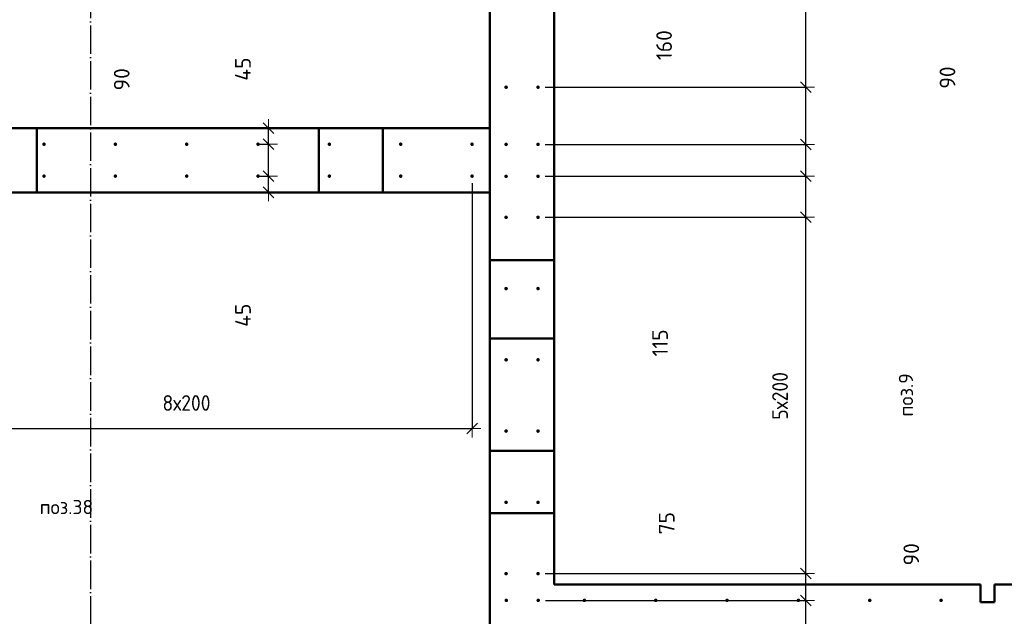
# Model space of a CAD drawing. Header units: millimetres. Extents: x -19950 to 69837, y -2757 to 40090.
# Tile 128 of 136: x 56662 to 59422, y 8910 to 10585. Entities that reach past the tile are written whole.
import ezdxf

# ---------------------------------------------------------------- set-up
doc = ezdxf.new("R2010")
doc.units = ezdxf.units.MM
doc.header["$PDMODE"] = 65
for name, pattern in [('______11', [100, 80, -10, 0, -10]), ('______5', [220, 160, -20, 20, -20]), ('________', [0])]:
    doc.linetypes.add(name, pattern=pattern)
for name, color, linetype, lineweight in [('Standard', 7, 'Continuous', 25), ('Арм.стержн. вертикальными 1', 22, 'Continuous', 35), ('Размерная линия_ общее', 7, 'Continuous', 13)]:
    doc.layers.add(name, color=color, linetype=linetype, lineweight=lineweight)
doc.layers.add('Осевая линия_ общее', color=7, linetype='______5', lineweight=13, true_color=0xa0a0a0)
doc.styles.add('ISOCPEUR', font='ISOCPEUR')
doc.dimstyles.new('DIMSTYLE_12', dxfattribs={"dimtxt": 44, "dimasz": 50, "dimexe": 0, "dimexo": 0, "dimgap": 22, "dimtad": 0, "dimdec": 0, "dimrnd": 5, "dimzin": 12, "dimdsep": 46, "dimtxsty": 'ISOCPEUR', "dimblk1": 'ALL_ML_STRICH', "dimblk2": 'ALL_ML_STRICH', "dimsah": 1, "dimcen": 0, "dimclrd": 7, "dimclre": 256, "dimclrt": 7, "dimadec": 0, "dimazin": 0, "dimtfac": 1, "dimtdec": 0, "dimtix": 1, "dimtmove": 2, "dimatfit": 3, "dimfxl": 0, "dimtvp": 1.2, "dimtzin": 0, "dimlwd": 0, "dimlwe": -3, "dimarcsym": 0})
doc.dimstyles.new('DIMSTYLE_5', dxfattribs={"dimtxt": 44, "dimasz": 50, "dimexe": 0, "dimexo": 0, "dimgap": 22, "dimtad": 2, "dimdec": 0, "dimrnd": 5, "dimzin": 12, "dimdsep": 46, "dimtxsty": 'ISOCPEUR', "dimblk1": 'ALL_ML_STRICH', "dimblk2": 'ALL_ML_STRICH', "dimsah": 1, "dimcen": 0, "dimclrd": 7, "dimclre": 256, "dimclrt": 7, "dimadec": 0, "dimazin": 0, "dimtfac": 1, "dimtdec": 0, "dimtix": 1, "dimtmove": 2, "dimatfit": 3, "dimfxl": 0, "dimtvp": 1.2, "dimtzin": 0, "dimlwd": 0, "dimlwe": -3, "dimarcsym": 0})
doc.dimstyles.new('DIMSTYLE_7', dxfattribs={"dimtxt": 44, "dimasz": 50, "dimexe": 0, "dimexo": 0, "dimgap": 22, "dimtad": 2, "dimdec": 0, "dimrnd": 5, "dimzin": 12, "dimdsep": 46, "dimtxsty": 'ISOCPEUR', "dimblk1": 'ALL_ML_STRICH', "dimblk2": 'ALL_ML_STRICH', "dimsah": 1, "dimcen": 0, "dimclrd": 7, "dimclre": 256, "dimclrt": 7, "dimadec": 0, "dimazin": 0, "dimtfac": 1, "dimtdec": 0, "dimtix": 1, "dimtmove": 2, "dimatfit": 3, "dimfxl": 0, "dimtzin": 0, "dimlwd": 0, "dimlwe": -3, "dimarcsym": 0})

# ---------------------------------------------------------------- blocks, each defined once
blk = doc.blocks.new('ALL_ML_STRICH')
at = {"color": 0, "linetype": 'ByBlock', "lineweight": -2}
for p, q in [((-1, 0), (0.5, 0)), ((-0.3, -0.3), (0.3, 0.3)), ((0, -0.5), (0, 0.5))]:
    blk.add_line(p, q, dxfattribs=at)
blk = doc.blocks.new('*D419')
at = {"layer": 'DEFPOINTS', "color": 7, "linetype": 'Continuous', "lineweight": 13, "transparency": 33554687}
for p in [(57305.5, 10145.5), (57359.2, 10100), (57406, 10100)]:
    blk.add_point(p, dxfattribs=at)
at = {"layer": 'Размерная линия_ общее', "color": 253, "linetype": 'Continuous', "lineweight": -2, "true_color": 0xa0a0a0, "transparency": 33554687}
for p, q in [((57325.5, 10145.5), (57359.2, 10145.5)), ((57386, 10100), (57359.2, 10100))]:
    blk.add_line(p, q, dxfattribs=at)
at = {"layer": 'Размерная линия_ общее', "color": 7, "linetype": 'Continuous', "lineweight": -2, "transparency": 33554687}
blk.add_line((57359.2, 10100), (57359.2, 10145.5), dxfattribs=at)
at = {"layer": 'Размерная линия_ общее', "color": 7, "linetype": 'Continuous', "lineweight": 13, "transparency": 33554687, "xscale": 50, "yscale": 50, "zscale": 50}
for p, rotation in [((57359.2, 10145.5), 90), ((57359.2, 10100), 270)]:
    blk.add_blockref('ALL_ML_STRICH', p, dxfattribs=dict(at, rotation=rotation))
at = {"layer": 'Размерная линия_ общее', "color": 7, "linetype": 'Continuous', "lineweight": 13, "transparency": 33554687, "insert": (57287.8, 9755.1), "char_height": 44, "width": 88, "attachment_point": 5, "rotation": 90, "style": 'ISOCPEUR'}
blk.add_mtext('\\A1;{45}', dxfattribs=at)
blk = doc.blocks.new('*D420')
at = {"layer": 'DEFPOINTS', "color": 7, "linetype": 'Continuous', "lineweight": 13, "transparency": 33554687}
for p in [(57305.5, 10235), (57305.5, 10145.5), (57359.2, 10145.5)]:
    blk.add_point(p, dxfattribs=at)
at = {"layer": 'Размерная линия_ общее', "color": 253, "linetype": 'Continuous', "lineweight": -2, "true_color": 0xa0a0a0, "transparency": 33554687}
for p, q in [((57325.5, 10235), (57359.2, 10235)), ((57325.5, 10145.5), (57359.2, 10145.5))]:
    blk.add_line(p, q, dxfattribs=at)
at = {"layer": 'Размерная линия_ общее', "color": 7, "linetype": 'Continuous', "lineweight": -2, "transparency": 33554687}
blk.add_line((57359.2, 10145.5), (57359.2, 10235), dxfattribs=at)
at = {"layer": 'Размерная линия_ общее', "color": 7, "linetype": 'Continuous', "lineweight": 13, "transparency": 33554687, "xscale": 50, "yscale": 50, "zscale": 50}
for p, rotation in [((57359.2, 10235), 90), ((57359.2, 10145.5), 270)]:
    blk.add_blockref('ALL_ML_STRICH', p, dxfattribs=dict(at, rotation=rotation))
at = {"layer": 'Размерная линия_ общее', "color": 7, "linetype": 'Continuous', "lineweight": 13, "transparency": 33554687, "insert": (56947.8, 10417.2), "char_height": 44, "width": 88, "attachment_point": 5, "rotation": 90, "style": 'ISOCPEUR'}
blk.add_mtext('\\A1;{90}', dxfattribs=at)
blk = doc.blocks.new('*D421')
at = {"layer": 'DEFPOINTS', "color": 7, "linetype": 'Continuous', "lineweight": 13, "transparency": 33554687}
for p in [(57406, 10280), (57305.5, 10235), (57359.2, 10235)]:
    blk.add_point(p, dxfattribs=at)
at = {"layer": 'Размерная линия_ общее', "color": 253, "linetype": 'Continuous', "lineweight": -2, "true_color": 0xa0a0a0, "transparency": 33554687}
for p, q in [((57386, 10280), (57359.2, 10280)), ((57325.5, 10235), (57359.2, 10235))]:
    blk.add_line(p, q, dxfattribs=at)
at = {"layer": 'Размерная линия_ общее', "color": 7, "linetype": 'Continuous', "lineweight": -2, "transparency": 33554687}
blk.add_line((57359.2, 10235), (57359.2, 10280), dxfattribs=at)
at = {"layer": 'Размерная линия_ общее', "color": 7, "linetype": 'Continuous', "lineweight": 13, "transparency": 33554687, "xscale": 50, "yscale": 50, "zscale": 50}
for p, rotation in [((57359.2, 10280), 90), ((57359.2, 10235), 270)]:
    blk.add_blockref('ALL_ML_STRICH', p, dxfattribs=dict(at, rotation=rotation))
at = {"layer": 'Размерная линия_ общее', "color": 7, "linetype": 'Continuous', "lineweight": 13, "transparency": 33554687, "insert": (57287.5, 10445.8), "char_height": 44, "width": 88, "attachment_point": 5, "rotation": 90, "style": 'ISOCPEUR'}
blk.add_mtext('\\A1;{45}', dxfattribs=at)
blk = doc.blocks.new('*D524')
at = {"layer": 'DEFPOINTS', "color": 7, "linetype": 'Continuous', "lineweight": 13, "transparency": 33554687}
for p in [(58115.5, 8955), (58115.5, 8865.5), (58865.5, 8865.5)]:
    blk.add_point(p, dxfattribs=at)
at = {"layer": 'Размерная линия_ общее', "color": 253, "linetype": 'Continuous', "lineweight": -2, "true_color": 0xa0a0a0, "transparency": 33554687}
for p, q in [((58135.5, 8955), (58865.5, 8955)), ((58135.5, 8865.5), (58865.5, 8865.5))]:
    blk.add_line(p, q, dxfattribs=at)
at = {"layer": 'Размерная линия_ общее', "color": 7, "linetype": 'Continuous', "lineweight": -2, "transparency": 33554687}
blk.add_line((58865.5, 8865.5), (58865.5, 8955), dxfattribs=at)
at = {"layer": 'Размерная линия_ общее', "color": 7, "linetype": 'Continuous', "lineweight": 13, "transparency": 33554687, "xscale": 50, "yscale": 50, "zscale": 50}
for p, rotation in [((58865.5, 8955), 90), ((58865.5, 8865.5), 270)]:
    blk.add_blockref('ALL_ML_STRICH', p, dxfattribs=dict(at, rotation=rotation))
at = {"layer": 'Размерная линия_ общее', "color": 7, "linetype": 'Continuous', "lineweight": 13, "transparency": 33554687, "insert": (59161.5, 9084.3), "char_height": 44, "width": 88, "attachment_point": 5, "rotation": 90, "style": 'ISOCPEUR'}
blk.add_mtext('\\A1;{90}', dxfattribs=at)
blk = doc.blocks.new('*D525')
at = {"layer": 'DEFPOINTS', "color": 7, "linetype": 'Continuous', "lineweight": 13, "transparency": 33554687}
for p in [(58115, 9030), (58115.5, 8955), (58865.5, 8955)]:
    blk.add_point(p, dxfattribs=at)
at = {"layer": 'Размерная линия_ общее', "color": 253, "linetype": 'Continuous', "lineweight": -2, "true_color": 0xa0a0a0, "transparency": 33554687}
for p, q in [((58135, 9030), (58865.5, 9030)), ((58135.5, 8955), (58865.5, 8955))]:
    blk.add_line(p, q, dxfattribs=at)
at = {"layer": 'Размерная линия_ общее', "color": 7, "linetype": 'Continuous', "lineweight": -2, "transparency": 33554687}
blk.add_line((58865.5, 8955), (58865.5, 9030), dxfattribs=at)
at = {"layer": 'Размерная линия_ общее', "color": 7, "linetype": 'Continuous', "lineweight": 13, "transparency": 33554687, "xscale": 50, "yscale": 50, "zscale": 50}
for p, rotation in [((58865.5, 9030), 90), ((58865.5, 8955), 270)]:
    blk.add_blockref('ALL_ML_STRICH', p, dxfattribs=dict(at, rotation=rotation))
at = {"layer": 'Размерная линия_ общее', "color": 7, "linetype": 'Continuous', "lineweight": 13, "transparency": 33554687, "insert": (58475.8, 9171.5), "char_height": 44, "width": 88, "attachment_point": 5, "rotation": 90, "style": 'ISOCPEUR'}
blk.add_mtext('\\A1;{75}', dxfattribs=at)
blk = doc.blocks.new('*D526')
at = {"layer": 'DEFPOINTS', "color": 7, "linetype": 'Continuous', "lineweight": 13, "transparency": 33554687}
for p in [(58115, 10030), (58115, 9030), (58865.5, 9030)]:
    blk.add_point(p, dxfattribs=at)
at = {"layer": 'Размерная линия_ общее', "color": 253, "linetype": 'Continuous', "lineweight": -2, "true_color": 0xa0a0a0, "transparency": 33554687}
for p, q in [((58135, 10030), (58865.5, 10030)), ((58135, 9030), (58865.5, 9030))]:
    blk.add_line(p, q, dxfattribs=at)
at = {"layer": 'Размерная линия_ общее', "color": 7, "linetype": 'Continuous', "lineweight": -2, "transparency": 33554687}
blk.add_line((58865.5, 9030), (58865.5, 10030), dxfattribs=at)
at = {"layer": 'Размерная линия_ общее', "color": 7, "linetype": 'Continuous', "lineweight": 13, "transparency": 33554687, "xscale": 50, "yscale": 50, "zscale": 50}
for p, rotation in [((58865.5, 10030), 90), ((58865.5, 9030), 270)]:
    blk.add_blockref('ALL_ML_STRICH', p, dxfattribs=dict(at, rotation=rotation))
at = {"layer": 'Размерная линия_ общее', "color": 7, "linetype": 'Continuous', "lineweight": 13, "transparency": 33554687, "insert": (58771.5, 9462), "char_height": 44, "width": 2.2, "attachment_point": 1, "rotation": 90, "line_spacing_factor": 0.60241, "style": 'ISOCPEUR'}
blk.add_mtext('\\W0.91;5х200', dxfattribs=at)
blk = doc.blocks.new('*D527')
at = {"layer": 'DEFPOINTS', "color": 7, "linetype": 'Continuous', "lineweight": 13, "transparency": 33554687}
for p in [(58115, 10145), (58115, 10030), (58865.5, 10030)]:
    blk.add_point(p, dxfattribs=at)
at = {"layer": 'Размерная линия_ общее', "color": 253, "linetype": 'Continuous', "lineweight": -2, "true_color": 0xa0a0a0, "transparency": 33554687}
for p, q in [((58135, 10145), (58865.5, 10145)), ((58135, 10030), (58865.5, 10030))]:
    blk.add_line(p, q, dxfattribs=at)
at = {"layer": 'Размерная линия_ общее', "color": 7, "linetype": 'Continuous', "lineweight": -2, "transparency": 33554687}
blk.add_line((58865.5, 10030), (58865.5, 10145), dxfattribs=at)
at = {"layer": 'Размерная линия_ общее', "color": 7, "linetype": 'Continuous', "lineweight": 13, "transparency": 33554687, "xscale": 50, "yscale": 50, "zscale": 50}
for p, rotation in [((58865.5, 10145), 90), ((58865.5, 10030), 270)]:
    blk.add_blockref('ALL_ML_STRICH', p, dxfattribs=dict(at, rotation=rotation))
at = {"layer": 'Размерная линия_ общее', "color": 7, "linetype": 'Continuous', "lineweight": 13, "transparency": 33554687, "insert": (58457, 9677.5), "char_height": 44, "width": 132, "attachment_point": 5, "rotation": 90, "style": 'ISOCPEUR'}
blk.add_mtext('\\A1;{115}', dxfattribs=at)
blk = doc.blocks.new('*D528')
at = {"layer": 'DEFPOINTS', "color": 7, "linetype": 'Continuous', "lineweight": 13, "transparency": 33554687}
for p in [(58115, 10234.5), (58115, 10145), (58865.5, 10145)]:
    blk.add_point(p, dxfattribs=at)
at = {"layer": 'Размерная линия_ общее', "color": 253, "linetype": 'Continuous', "lineweight": -2, "true_color": 0xa0a0a0, "transparency": 33554687}
for p, q in [((58135, 10234.5), (58865.5, 10234.5)), ((58135, 10145), (58865.5, 10145))]:
    blk.add_line(p, q, dxfattribs=at)
at = {"layer": 'Размерная линия_ общее', "color": 7, "linetype": 'Continuous', "lineweight": -2, "transparency": 33554687}
blk.add_line((58865.5, 10145), (58865.5, 10234.5), dxfattribs=at)
at = {"layer": 'Размерная линия_ общее', "color": 7, "linetype": 'Continuous', "lineweight": 13, "transparency": 33554687, "xscale": 50, "yscale": 50, "zscale": 50}
for p, rotation in [((58865.5, 10234.5), 90), ((58865.5, 10145), 270)]:
    blk.add_blockref('ALL_ML_STRICH', p, dxfattribs=dict(at, rotation=rotation))
at = {"layer": 'Размерная линия_ общее', "color": 7, "linetype": 'Continuous', "lineweight": 13, "transparency": 33554687, "insert": (59262.9, 10422.1), "char_height": 44, "width": 88, "attachment_point": 5, "rotation": 90, "style": 'ISOCPEUR'}
blk.add_mtext('\\A1;{90}', dxfattribs=at)
blk = doc.blocks.new('*D529')
at = {"layer": 'DEFPOINTS', "color": 7, "linetype": 'Continuous', "lineweight": 13, "transparency": 33554687}
for p in [(58115, 10395), (58115, 10234.5), (58865.5, 10234.5)]:
    blk.add_point(p, dxfattribs=at)
at = {"layer": 'Размерная линия_ общее', "color": 253, "linetype": 'Continuous', "lineweight": -2, "true_color": 0xa0a0a0, "transparency": 33554687}
for p, q in [((58135, 10395), (58865.5, 10395)), ((58135, 10234.5), (58865.5, 10234.5))]:
    blk.add_line(p, q, dxfattribs=at)
at = {"layer": 'Размерная линия_ общее', "color": 7, "linetype": 'Continuous', "lineweight": -2, "transparency": 33554687}
blk.add_line((58865.5, 10234.5), (58865.5, 10395), dxfattribs=at)
at = {"layer": 'Размерная линия_ общее', "color": 7, "linetype": 'Continuous', "lineweight": 13, "transparency": 33554687, "xscale": 50, "yscale": 50, "zscale": 50}
for p, rotation in [((58865.5, 10395), 90), ((58865.5, 10234.5), 270)]:
    blk.add_blockref('ALL_ML_STRICH', p, dxfattribs=dict(at, rotation=rotation))
at = {"layer": 'Размерная линия_ общее', "color": 7, "linetype": 'Continuous', "lineweight": 13, "transparency": 33554687, "insert": (58468.4, 10513), "char_height": 44, "width": 132, "attachment_point": 5, "rotation": 90, "style": 'ISOCPEUR'}
blk.add_mtext('\\A1;{160}', dxfattribs=at)
blk = doc.blocks.new('*D530')
at = {"layer": 'DEFPOINTS', "color": 7, "linetype": 'Continuous', "lineweight": 13, "transparency": 33554687}
for p in [(58115, 12795), (58115, 10395), (58865.5, 10395)]:
    blk.add_point(p, dxfattribs=at)
at = {"layer": 'Размерная линия_ общее', "color": 253, "linetype": 'Continuous', "lineweight": -2, "true_color": 0xa0a0a0, "transparency": 33554687}
for p, q in [((58135, 12795), (58865.5, 12795)), ((58135, 10395), (58865.5, 10395))]:
    blk.add_line(p, q, dxfattribs=at)
at = {"layer": 'Размерная линия_ общее', "color": 7, "linetype": 'Continuous', "lineweight": -2, "transparency": 33554687}
blk.add_line((58865.5, 10395), (58865.5, 12795), dxfattribs=at)
at = {"layer": 'Размерная линия_ общее', "color": 7, "linetype": 'Continuous', "lineweight": 13, "transparency": 33554687, "xscale": 50, "yscale": 50, "zscale": 50}
for p, rotation in [((58865.5, 12795), 90), ((58865.5, 10395), 270)]:
    blk.add_blockref('ALL_ML_STRICH', p, dxfattribs=dict(at, rotation=rotation))
at = {"layer": 'Размерная линия_ общее', "color": 7, "linetype": 'Continuous', "lineweight": 13, "transparency": 33554687, "insert": (58771.5, 11445), "char_height": 44, "width": 2.2, "attachment_point": 1, "rotation": 90, "line_spacing_factor": 0.60241, "style": 'ISOCPEUR'}
blk.add_mtext('\\W0.91;12х200=2400', dxfattribs=at)
blk = doc.blocks.new('*D551')
at = {"layer": 'DEFPOINTS', "color": 7, "linetype": 'Continuous', "lineweight": 13, "transparency": 33554687}
for p in [(56330, 10145.5), (57930, 10145.5), (56330, 9436.9)]:
    blk.add_point(p, dxfattribs=at)
at = {"layer": 'Размерная линия_ общее', "color": 253, "linetype": 'Continuous', "lineweight": -2, "true_color": 0xa0a0a0, "transparency": 33554687}
for p, q in [((56330, 10125.5), (56330, 9436.9)), ((57930, 10125.5), (57930, 9436.9))]:
    blk.add_line(p, q, dxfattribs=at)
at = {"layer": 'Размерная линия_ общее', "color": 7, "linetype": 'Continuous', "lineweight": -2, "transparency": 33554687}
blk.add_line((56330, 9436.9), (57930, 9436.9), dxfattribs=at)
at = {"layer": 'Размерная линия_ общее', "color": 7, "linetype": 'Continuous', "lineweight": 13, "transparency": 33554687, "xscale": 50, "yscale": 50, "zscale": 50, "rotation": 180}
blk.add_blockref('ALL_ML_STRICH', (56330, 9436.9), dxfattribs=at)
at = {"layer": 'Размерная линия_ общее', "color": 7, "linetype": 'Continuous', "lineweight": 13, "transparency": 33554687, "xscale": 50, "yscale": 50, "zscale": 50}
blk.add_blockref('ALL_ML_STRICH', (57930, 9436.9), dxfattribs=at)
at = {"layer": 'Размерная линия_ общее', "color": 7, "linetype": 'Continuous', "lineweight": 13, "transparency": 33554687, "insert": (57062, 9530.9), "char_height": 44, "width": 2.2, "attachment_point": 1, "line_spacing_factor": 0.60241, "style": 'ISOCPEUR'}
blk.add_mtext('\\W0.91;8х200', dxfattribs=at)

msp = doc.modelspace()

# ---------------------------------------------------------------- hatches: boundary and pattern name
at = {"layer": 'Арм.стержн. вертикальными 1', "linetype": 'Continuous', "lineweight": 50, "transparency": 33554687}
for points in [[(58030.5, 10395), (58030.1, 10396.9), (58029, 10398.5), (58027.4, 10399.6), (58025.5, 10400), (58023.6, 10399.6), (58021.9, 10398.5), (58020.8, 10396.9), (58020.5, 10395), (58020.8, 10393.1), (58021.9, 10391.5), (58023.6, 10390.4), (58025.5, 10390), (58027.4, 10390.4), (58029, 10391.5), (58030.1, 10393.1)], [(58120, 10395), (58119.6, 10396.9), (58118.5, 10398.5), (58116.9, 10399.6), (58115, 10400), (58113.1, 10399.6), (58111.5, 10398.5), (58110.4, 10396.9), (58110, 10395), (58110.4, 10393.1), (58111.5, 10391.5), (58113.1, 10390.4), (58115, 10390), (58116.9, 10390.4), (58118.5, 10391.5), (58119.6, 10393.1)], [(56735, 10235), (56734.6, 10236.9), (56733.5, 10238.5), (56731.9, 10239.6), (56730, 10240), (56728.1, 10239.6), (56726.5, 10238.5), (56725.4, 10236.9), (56725, 10235), (56725.4, 10233.1), (56726.5, 10231.5), (56728.1, 10230.4), (56730, 10230), (56731.9, 10230.4), (56733.5, 10231.5), (56734.6, 10233.1)], [(56935, 10235), (56934.6, 10236.9), (56933.5, 10238.5), (56931.9, 10239.6), (56930, 10240), (56928.1, 10239.6), (56926.5, 10238.5), (56925.4, 10236.9), (56925, 10235), (56925.4, 10233.1), (56926.5, 10231.5), (56928.1, 10230.4), (56930, 10230), (56931.9, 10230.4), (56933.5, 10231.5), (56934.6, 10233.1)], [(57135, 10235), (57134.6, 10236.9), (57133.5, 10238.5), (57131.9, 10239.6), (57130, 10240), (57128.1, 10239.6), (57126.5, 10238.5), (57125.4, 10236.9), (57125, 10235), (57125.4, 10233.1), (57126.5, 10231.5), (57128.1, 10230.4), (57130, 10230), (57131.9, 10230.4), (57133.5, 10231.5), (57134.6, 10233.1)], [(57335, 10235), (57334.6, 10236.9), (57333.5, 10238.5), (57331.9, 10239.6), (57330, 10240), (57328.1, 10239.6), (57326.5, 10238.5), (57325.4, 10236.9), (57325, 10235), (57325.4, 10233.1), (57326.5, 10231.5), (57328.1, 10230.4), (57330, 10230), (57331.9, 10230.4), (57333.5, 10231.5), (57334.6, 10233.1)], [(57535, 10235), (57534.6, 10236.9), (57533.5, 10238.5), (57531.9, 10239.6), (57530, 10240), (57528.1, 10239.6), (57526.5, 10238.5), (57525.4, 10236.9), (57525, 10235), (57525.4, 10233.1), (57526.5, 10231.5), (57528.1, 10230.4), (57530, 10230), (57531.9, 10230.4), (57533.5, 10231.5), (57534.6, 10233.1)], [(57735, 10235), (57734.6, 10236.9), (57733.5, 10238.5), (57731.9, 10239.6), (57730, 10240), (57728.1, 10239.6), (57726.5, 10238.5), (57725.4, 10236.9), (57725, 10235), (57725.4, 10233.1), (57726.5, 10231.5), (57728.1, 10230.4), (57730, 10230), (57731.9, 10230.4), (57733.5, 10231.5), (57734.6, 10233.1)], [(57935, 10235), (57934.6, 10236.9), (57933.5, 10238.5), (57931.9, 10239.6), (57930, 10240), (57928.1, 10239.6), (57926.5, 10238.5), (57925.4, 10236.9), (57925, 10235), (57925.4, 10233.1), (57926.5, 10231.5), (57928.1, 10230.4), (57930, 10230), (57931.9, 10230.4), (57933.5, 10231.5), (57934.6, 10233.1)], [(58030.5, 10234.5), (58030.1, 10236.4), (58029, 10238), (58027.4, 10239.1), (58025.5, 10239.5), (58023.6, 10239.1), (58021.9, 10238), (58020.8, 10236.4), (58020.5, 10234.5), (58020.8, 10232.6), (58021.9, 10231), (58023.6, 10229.9), (58025.5, 10229.5), (58027.4, 10229.9), (58029, 10231), (58030.1, 10232.6)], [(58120, 10234.5), (58119.6, 10236.4), (58118.5, 10238), (58116.9, 10239.1), (58115, 10239.5), (58113.1, 10239.1), (58111.5, 10238), (58110.4, 10236.4), (58110, 10234.5), (58110.4, 10232.6), (58111.5, 10231), (58113.1, 10229.9), (58115, 10229.5), (58116.9, 10229.9), (58118.5, 10231), (58119.6, 10232.6)], [(56735, 10145.5), (56734.6, 10147.4), (56733.5, 10149), (56731.9, 10150.1), (56730, 10150.5), (56728.1, 10150.1), (56726.5, 10149), (56725.4, 10147.4), (56725, 10145.5), (56725.4, 10143.6), (56726.5, 10141.9), (56728.1, 10140.8), (56730, 10140.5), (56731.9, 10140.8), (56733.5, 10141.9), (56734.6, 10143.6)], [(56935, 10145.5), (56934.6, 10147.4), (56933.5, 10149), (56931.9, 10150.1), (56930, 10150.5), (56928.1, 10150.1), (56926.5, 10149), (56925.4, 10147.4), (56925, 10145.5), (56925.4, 10143.6), (56926.5, 10141.9), (56928.1, 10140.8), (56930, 10140.5), (56931.9, 10140.8), (56933.5, 10141.9), (56934.6, 10143.6)], [(57135, 10145.5), (57134.6, 10147.4), (57133.5, 10149), (57131.9, 10150.1), (57130, 10150.5), (57128.1, 10150.1), (57126.5, 10149), (57125.4, 10147.4), (57125, 10145.5), (57125.4, 10143.6), (57126.5, 10141.9), (57128.1, 10140.8), (57130, 10140.5), (57131.9, 10140.8), (57133.5, 10141.9), (57134.6, 10143.6)], [(57335, 10145.5), (57334.6, 10147.4), (57333.5, 10149), (57331.9, 10150.1), (57330, 10150.5), (57328.1, 10150.1), (57326.5, 10149), (57325.4, 10147.4), (57325, 10145.5), (57325.4, 10143.6), (57326.5, 10141.9), (57328.1, 10140.8), (57330, 10140.5), (57331.9, 10140.8), (57333.5, 10141.9), (57334.6, 10143.6)], [(57535, 10145.5), (57534.6, 10147.4), (57533.5, 10149), (57531.9, 10150.1), (57530, 10150.5), (57528.1, 10150.1), (57526.5, 10149), (57525.4, 10147.4), (57525, 10145.5), (57525.4, 10143.6), (57526.5, 10141.9), (57528.1, 10140.8), (57530, 10140.5), (57531.9, 10140.8), (57533.5, 10141.9), (57534.6, 10143.6)], [(57735, 10145.5), (57734.6, 10147.4), (57733.5, 10149), (57731.9, 10150.1), (57730, 10150.5), (57728.1, 10150.1), (57726.5, 10149), (57725.4, 10147.4), (57725, 10145.5), (57725.4, 10143.6), (57726.5, 10141.9), (57728.1, 10140.8), (57730, 10140.5), (57731.9, 10140.8), (57733.5, 10141.9), (57734.6, 10143.6)], [(57935, 10145.5), (57934.6, 10147.4), (57933.5, 10149), (57931.9, 10150.1), (57930, 10150.5), (57928.1, 10150.1), (57926.5, 10149), (57925.4, 10147.4), (57925, 10145.5), (57925.4, 10143.6), (57926.5, 10141.9), (57928.1, 10140.8), (57930, 10140.5), (57931.9, 10140.8), (57933.5, 10141.9), (57934.6, 10143.6)], [(58030.5, 10145), (58030.1, 10146.9), (58029, 10148.5), (58027.4, 10149.6), (58025.5, 10150), (58023.6, 10149.6), (58021.9, 10148.5), (58020.8, 10146.9), (58020.5, 10145), (58020.8, 10143.1), (58021.9, 10141.4), (58023.6, 10140.4), (58025.5, 10140), (58027.4, 10140.4), (58029, 10141.4), (58030.1, 10143.1)], [(58120, 10145), (58119.6, 10146.9), (58118.5, 10148.5), (58116.9, 10149.6), (58115, 10150), (58113.1, 10149.6), (58111.5, 10148.5), (58110.4, 10146.9), (58110, 10145), (58110.4, 10143.1), (58111.5, 10141.4), (58113.1, 10140.4), (58115, 10140), (58116.9, 10140.4), (58118.5, 10141.4), (58119.6, 10143.1)], [(58030.5, 10030), (58030.1, 10031.9), (58029, 10033.5), (58027.4, 10034.6), (58025.5, 10035), (58023.6, 10034.6), (58021.9, 10033.5), (58020.8, 10031.9), (58020.5, 10030), (58020.8, 10028.1), (58021.9, 10026.5), (58023.6, 10025.4), (58025.5, 10025), (58027.4, 10025.4), (58029, 10026.5), (58030.1, 10028.1)], [(58120, 10030), (58119.6, 10031.9), (58118.5, 10033.5), (58116.9, 10034.6), (58115, 10035), (58113.1, 10034.6), (58111.5, 10033.5), (58110.4, 10031.9), (58110, 10030), (58110.4, 10028.1), (58111.5, 10026.5), (58113.1, 10025.4), (58115, 10025), (58116.9, 10025.4), (58118.5, 10026.5), (58119.6, 10028.1)], [(58030.5, 9830), (58030.1, 9831.9), (58029, 9833.5), (58027.4, 9834.6), (58025.5, 9835), (58023.6, 9834.6), (58021.9, 9833.5), (58020.8, 9831.9), (58020.5, 9830), (58020.8, 9828.1), (58021.9, 9826.5), (58023.6, 9825.4), (58025.5, 9825), (58027.4, 9825.4), (58029, 9826.5), (58030.1, 9828.1)], [(58120, 9830), (58119.6, 9831.9), (58118.5, 9833.5), (58116.9, 9834.6), (58115, 9835), (58113.1, 9834.6), (58111.5, 9833.5), (58110.4, 9831.9), (58110, 9830), (58110.4, 9828.1), (58111.5, 9826.5), (58113.1, 9825.4), (58115, 9825), (58116.9, 9825.4), (58118.5, 9826.5), (58119.6, 9828.1)], [(58030.5, 9630), (58030.1, 9631.9), (58029, 9633.5), (58027.4, 9634.6), (58025.5, 9635), (58023.6, 9634.6), (58021.9, 9633.5), (58020.8, 9631.9), (58020.5, 9630), (58020.8, 9628.1), (58021.9, 9626.5), (58023.6, 9625.4), (58025.5, 9625), (58027.4, 9625.4), (58029, 9626.5), (58030.1, 9628.1)], [(58120, 9630), (58119.6, 9631.9), (58118.5, 9633.5), (58116.9, 9634.6), (58115, 9635), (58113.1, 9634.6), (58111.5, 9633.5), (58110.4, 9631.9), (58110, 9630), (58110.4, 9628.1), (58111.5, 9626.5), (58113.1, 9625.4), (58115, 9625), (58116.9, 9625.4), (58118.5, 9626.5), (58119.6, 9628.1)], [(58030.5, 9430), (58030.1, 9431.9), (58029, 9433.5), (58027.4, 9434.6), (58025.5, 9435), (58023.6, 9434.6), (58021.9, 9433.5), (58020.8, 9431.9), (58020.5, 9430), (58020.8, 9428.1), (58021.9, 9426.5), (58023.6, 9425.4), (58025.5, 9425), (58027.4, 9425.4), (58029, 9426.5), (58030.1, 9428.1)], [(58120, 9430), (58119.6, 9431.9), (58118.5, 9433.5), (58116.9, 9434.6), (58115, 9435), (58113.1, 9434.6), (58111.5, 9433.5), (58110.4, 9431.9), (58110, 9430), (58110.4, 9428.1), (58111.5, 9426.5), (58113.1, 9425.4), (58115, 9425), (58116.9, 9425.4), (58118.5, 9426.5), (58119.6, 9428.1)], [(58030.5, 9230), (58030.1, 9231.9), (58029, 9233.5), (58027.4, 9234.6), (58025.5, 9235), (58023.6, 9234.6), (58021.9, 9233.5), (58020.8, 9231.9), (58020.5, 9230), (58020.8, 9228.1), (58021.9, 9226.5), (58023.6, 9225.4), (58025.5, 9225), (58027.4, 9225.4), (58029, 9226.5), (58030.1, 9228.1)], [(58120, 9230), (58119.6, 9231.9), (58118.5, 9233.5), (58116.9, 9234.6), (58115, 9235), (58113.1, 9234.6), (58111.5, 9233.5), (58110.4, 9231.9), (58110, 9230), (58110.4, 9228.1), (58111.5, 9226.5), (58113.1, 9225.4), (58115, 9225), (58116.9, 9225.4), (58118.5, 9226.5), (58119.6, 9228.1)], [(58030.5, 9030), (58030.1, 9031.9), (58029, 9033.5), (58027.4, 9034.6), (58025.5, 9035), (58023.6, 9034.6), (58021.9, 9033.5), (58020.8, 9031.9), (58020.5, 9030), (58020.8, 9028.1), (58021.9, 9026.5), (58023.6, 9025.4), (58025.5, 9025), (58027.4, 9025.4), (58029, 9026.5), (58030.1, 9028.1)], [(58120, 9030), (58119.6, 9031.9), (58118.5, 9033.5), (58116.9, 9034.6), (58115, 9035), (58113.1, 9034.6), (58111.5, 9033.5), (58110.4, 9031.9), (58110, 9030), (58110.4, 9028.1), (58111.5, 9026.5), (58113.1, 9025.4), (58115, 9025), (58116.9, 9025.4), (58118.5, 9026.5), (58119.6, 9028.1)], [(58031, 8955), (58030.6, 8956.9), (58029.5, 8958.5), (58027.9, 8959.6), (58026, 8960), (58024.1, 8959.6), (58022.4, 8958.5), (58021.3, 8956.9), (58021, 8955), (58021.3, 8953.1), (58022.4, 8951.5), (58024.1, 8950.4), (58026, 8950), (58027.9, 8950.4), (58029.5, 8951.5), (58030.6, 8953.1)], [(58120.5, 8955), (58120.1, 8956.9), (58119, 8958.5), (58117.4, 8959.6), (58115.5, 8960), (58113.6, 8959.6), (58112, 8958.5), (58110.9, 8956.9), (58110.5, 8955), (58110.9, 8953.1), (58112, 8951.5), (58113.6, 8950.4), (58115.5, 8950), (58117.4, 8950.4), (58119, 8951.5), (58120.1, 8953.1)], [(58250, 8955), (58249.6, 8956.9), (58248.5, 8958.5), (58246.9, 8959.6), (58245, 8960), (58243.1, 8959.6), (58241.5, 8958.5), (58240.4, 8956.9), (58240, 8955), (58240.4, 8953.1), (58241.5, 8951.5), (58243.1, 8950.4), (58245, 8950), (58246.9, 8950.4), (58248.5, 8951.5), (58249.6, 8953.1)], [(58450, 8955), (58449.6, 8956.9), (58448.5, 8958.5), (58446.9, 8959.6), (58445, 8960), (58443.1, 8959.6), (58441.5, 8958.5), (58440.4, 8956.9), (58440, 8955), (58440.4, 8953.1), (58441.5, 8951.5), (58443.1, 8950.4), (58445, 8950), (58446.9, 8950.4), (58448.5, 8951.5), (58449.6, 8953.1)], [(58650, 8955), (58649.6, 8956.9), (58648.5, 8958.5), (58646.9, 8959.6), (58645, 8960), (58643.1, 8959.6), (58641.5, 8958.5), (58640.4, 8956.9), (58640, 8955), (58640.4, 8953.1), (58641.5, 8951.5), (58643.1, 8950.4), (58645, 8950), (58646.9, 8950.4), (58648.5, 8951.5), (58649.6, 8953.1)], [(58850, 8955), (58849.6, 8956.9), (58848.5, 8958.5), (58846.9, 8959.6), (58845, 8960), (58843.1, 8959.6), (58841.5, 8958.5), (58840.4, 8956.9), (58840, 8955), (58840.4, 8953.1), (58841.5, 8951.5), (58843.1, 8950.4), (58845, 8950), (58846.9, 8950.4), (58848.5, 8951.5), (58849.6, 8953.1)], [(59050, 8955), (59049.6, 8956.9), (59048.5, 8958.5), (59046.9, 8959.6), (59045, 8960), (59043.1, 8959.6), (59041.5, 8958.5), (59040.4, 8956.9), (59040, 8955), (59040.4, 8953.1), (59041.5, 8951.5), (59043.1, 8950.4), (59045, 8950), (59046.9, 8950.4), (59048.5, 8951.5), (59049.6, 8953.1)], [(59250, 8955), (59249.6, 8956.9), (59248.5, 8958.5), (59246.9, 8959.6), (59245, 8960), (59243.1, 8959.6), (59241.5, 8958.5), (59240.4, 8956.9), (59240, 8955), (59240.4, 8953.1), (59241.5, 8951.5), (59243.1, 8950.4), (59245, 8950), (59246.9, 8950.4), (59248.5, 8951.5), (59249.6, 8953.1)]]:
    msp.add_hatch(color=4, dxfattribs=at).paths.add_polyline_path(points)

# ---------------------------------------------------------------- linework, layer by layer
at = {"layer": 'Standard', "color": 7, "linetype": 'Continuous', "lineweight": 50, "transparency": 33554687}
for p, q in [((58160, 14100), (58160, 9000)), ((57980, 10280), (57980, 12940)), ((56230, 10280), (57980, 10280)), ((57980, 10280), (57980, 10100)), ((57980, 10100), (56230, 10100)), ((57980, 8500), (57980, 10100)), ((58160, 9000), (59355, 9000)), ((59355, 9000), (59355, 8950)), ((59395, 8950), (59395, 9000)), ((59395, 9000), (60690, 9000)), ((59355, 8950), (59395, 8950))]:
    msp.add_line(p, q, dxfattribs=at)
at = {"layer": 'Standard', "color": 7, "linetype": '________', "lineweight": 50, "transparency": 33554687}
for p, q in [((56710, 10100), (56710, 10280)), ((57500, 10280), (57500, 10100)), ((57680, 10100), (57680, 10280)), ((58160, 9910), (57980, 9910)), ((57980, 9690), (58160, 9690)), ((58160, 9375), (57980, 9375)), ((57980, 9200), (58160, 9200))]:
    msp.add_line(p, q, dxfattribs=at)
at = {"layer": 'Осевая линия_ общее', "color": 253, "linetype": '______11', "lineweight": -3, "true_color": 0xa0a0a0, "transparency": 33554687}
msp.add_line((56860, 14272), (56860, -2614.4), dxfattribs=at)

# ---------------------------------------------------------------- texts
at = {"layer": 'Standard', "color": 7, "linetype": 'Continuous', "lineweight": 13, "transparency": 33554687, "insert": (59166.4, 9470.7), "char_height": 40, "width": 140.769, "attachment_point": 7, "rotation": 90, "style": 'ISOCPEUR'}
msp.add_mtext('\\A1;{\\fISOCPEUR|i0|b0;\\H40.000000;\\W1.000000;\\C7;поз.9}\\P', dxfattribs=at)
at = {"layer": 'Standard', "color": 7, "linetype": 'Continuous', "lineweight": 13, "transparency": 33554687, "insert": (56717.5, 9196.9), "char_height": 40, "width": 168.987, "attachment_point": 7, "style": 'ISOCPEUR'}
msp.add_mtext('\\A1;{\\fISOCPEUR|i0|b0;\\H40.000000;\\W1.000000;\\C7;поз.38}\\P', dxfattribs=at)

# ---------------------------------------------------------------- dimensions: what is measured, and where the dimension line sits
at = {"layer": 'Размерная линия_ общее', "color": 7, "linetype": 'Continuous', "lineweight": 13, "transparency": 33554687}
for base, p1, p2, text, picture, middle in [((58865.5, 12795), (58135, 10395), (58135, 12795), '\\W0.91;12х200=2400', '*D530', (58843.5, 11595)), ((58865.5, 10030), (58135, 9030), (58135, 10030), '\\W0.91;5х200', '*D526', (58843.5, 9530))]:
    dim = msp.add_linear_dim(base=base, p1=p1, p2=p2, angle=90, text=text, dimstyle='DIMSTYLE_7', override={"dimpost": '<>', "dimclrd": 7, "dimclre": 253, "dimclrt": 7, "dimlwd": 0, "dimlwe": 65533}, dxfattribs=at)
    dim.commit()
    dim.dimension.update_dxf_attribs({"geometry": picture, "text_midpoint": middle, "dimtype": 160})
for base, p1, p2, dimstyle, picture, middle in [((58865.4703, 10395), (58135, 10234.5034), (58135, 10395), 'DIMSTYLE_7', '*D529', (58468.3926, 10513.032)), ((57359.2, 10280), (57325.5, 10235), (57386, 10280), 'DIMSTYLE_5', '*D421', (57287.5, 10445.8)), ((58865.4703, 10234.5034), (58135, 10144.9721), (58135, 10234.5034), 'DIMSTYLE_12', '*D528', (59262.9283, 10422.0968)), ((57359.187, 10235.0003), (57325.4867, 10145.469), (57325.4867, 10235.0003), 'DIMSTYLE_5', '*D420', (56947.8456, 10417.2085)), ((57359.187, 10145.469), (57385.9745, 10100), (57325.4867, 10145.469), 'DIMSTYLE_5', '*D419', (57287.8031, 9755.1244)), ((58865.5, 10145), (58135, 10030), (58135, 10145), 'DIMSTYLE_5', '*D527', (58457, 9677.5)), ((58865.5, 9030), (58135.5, 8955), (58135, 9030), 'DIMSTYLE_5', '*D525', (58475.8, 9171.5)), ((58865.4703, 8955), (58135.4966, 8865.4687), (58135.4966, 8955), 'DIMSTYLE_12', '*D524', (59161.4974, 9084.3216))]:
    dim = msp.add_linear_dim(base=base, p1=p1, p2=p2, angle=90, dimstyle=dimstyle, override={"dimpost": '<>', "dimclrd": 7, "dimclre": 253, "dimclrt": 7, "dimlwd": 0, "dimlwe": 65533}, dxfattribs=at)
    dim.commit()
    dim.dimension.update_dxf_attribs({"geometry": picture, "text_midpoint": middle, "dimtype": 160})
dim = msp.add_linear_dim(base=(57930, 9436.9), p1=(56330, 10125.5), p2=(57930, 10125.5), text='\\W0.91;8х200', dimstyle='DIMSTYLE_7', override={"dimpost": '<>', "dimclrd": 7, "dimclre": 253, "dimclrt": 7, "dimlwd": 0, "dimlwe": 65533}, dxfattribs=at)
dim.commit()
dim.dimension.update_dxf_attribs({"geometry": '*D551', "text_midpoint": (57130, 9458.9), "dimtype": 160})

doc.saveas('drawing.dxf')
